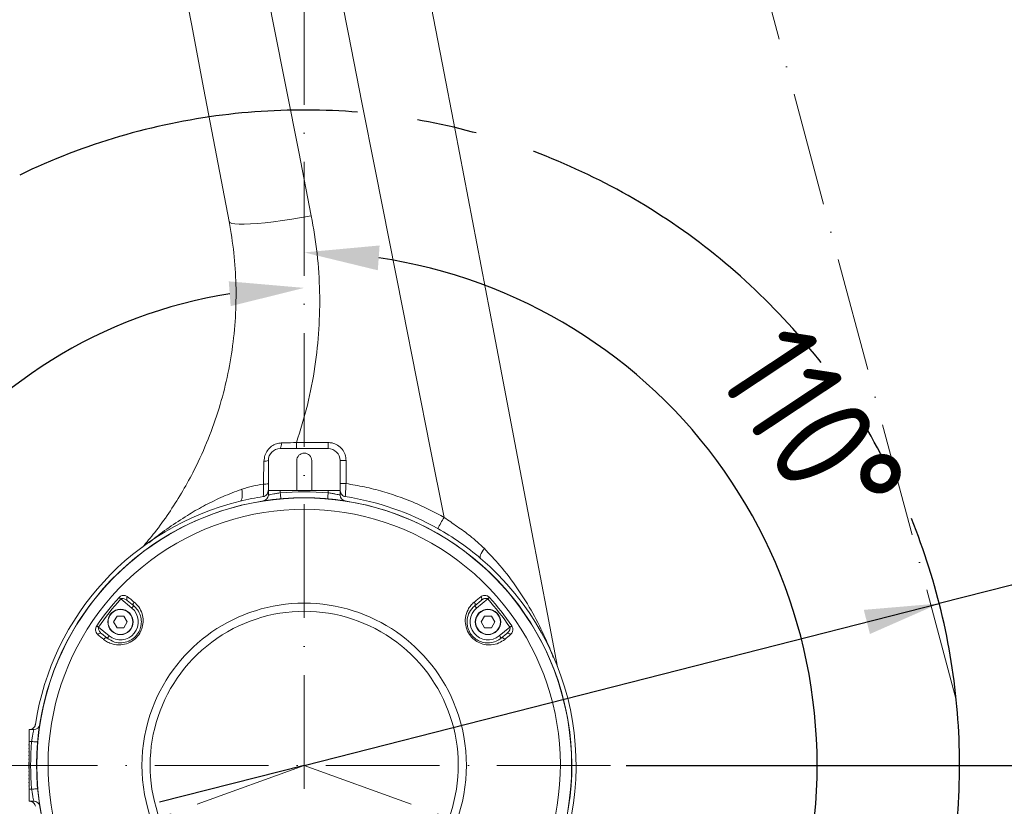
# Model space of a CAD drawing. Header units: millimetres. Extents: x 809 to 6054, y -5716 to -1261.
# Tile 28 of 96: x 2479 to 2809, y -2876 to -2613. Entities that reach past the tile are written whole.
import ezdxf

# ---------------------------------------------------------------- set-up
doc = ezdxf.new("R2010")
doc.units = ezdxf.units.MM
doc.header["$LTSCALE"] = 0.3175
doc.linetypes.add('ACAD_ISO10W100', pattern=[18, 12, -3, 0, -3])
doc.linetypes.add('CENTER2', pattern=[28.574999, 19.049999, -3.175, 3.175, -3.175])
for name, color, linetype, lineweight in [('1轮廓实线层', 7, 'Continuous', 18), ('7标注层', 4, 'Continuous', 13), ('中心线', 4, 'ACAD_ISO10W100', 20), ('细点划线', 6, 'CENTER2', 18)]:
    doc.layers.add(name, color=color, linetype=linetype, lineweight=lineweight)
doc.styles.add('标准汉字', font='gbenor.shx', dxfattribs={"bigfont": 'gbcbig.shx'})
doc.dimstyles.new('M1：10', dxfattribs={"dimscale": 10, "dimtxt": 3.5, "dimasz": 2.5, "dimexe": 2, "dimexo": 0, "dimgap": 1.5, "dimtad": 1, "dimdec": 4, "dimdsep": 46, "dimtxsty": '标准汉字', "dimcen": 5, "dimdle": 5, "dimclrd": 1, "dimclre": 1, "dimclrt": 256, "dimadec": 4, "dimazin": 2, "dimtfac": 1, "dimtdec": 4, "dimtmove": 0, "dimatfit": 3, "dimfxl": 1, "dimtolj": 1, "dimarcsym": 0})

# ---------------------------------------------------------------- blocks, each defined once
blk = doc.blocks.new('*D2')
at = {"layer": '7标注层', "color": 1, "lineweight": -2, "transparency": 16777216}
for p, q in [((2574.24, -1966.55), (2574.24, -1793.65)), ((3504.76, -2862.69), (3504.76, -1793.65)), ((3479.76, -1813.65), (2599.24, -1813.65))]:
    blk.add_line(p, q, dxfattribs=at)
at = {"layer": '7标注层', "color": 1, "transparency": 16777216}
for points in [[(2599.24, -1809.48), (2599.24, -1817.81), (2574.24, -1813.65)], [(3479.76, -1817.81), (3479.76, -1809.48), (3504.76, -1813.65)]]:
    blk.add_solid(points, dxfattribs=at)
at = {"layer": 'Defpoints', "color": 0, "transparency": 16777216}
for p in [(2574.24, -1813.65), (2574.24, -1966.55), (3504.76, -2862.69)]:
    blk.add_point(p, dxfattribs=at)
at = {"layer": '7标注层', "transparency": 16777216, "insert": (2968.02, -1781.15), "char_height": 35, "attachment_point": 5, "style": '标准汉字'}
blk.add_mtext('\\A1;930.5', dxfattribs=at)
blk = doc.blocks.new('*D3')
at = {"layer": '7标注层', "color": 1, "lineweight": -2, "transparency": 16777216}
for p, q in [((1643.72, -2862.69), (1643.72, -1793.65)), ((2574.24, -2212.74), (2574.24, -1793.65)), ((2549.24, -1813.65), (1668.72, -1813.65))]:
    blk.add_line(p, q, dxfattribs=at)
at = {"layer": '7标注层', "color": 1, "transparency": 16777216}
for points in [[(1668.72, -1809.48), (1668.72, -1817.81), (1643.72, -1813.65)], [(2549.24, -1817.81), (2549.24, -1809.48), (2574.24, -1813.65)]]:
    blk.add_solid(points, dxfattribs=at)
at = {"layer": 'Defpoints', "color": 0, "transparency": 16777216}
for p in [(1643.72, -1813.65), (2574.24, -2212.74), (1643.72, -2862.69)]:
    blk.add_point(p, dxfattribs=at)
at = {"layer": '7标注层', "transparency": 16777216, "insert": (2108.98, -1781.15), "char_height": 35, "attachment_point": 5, "style": '标准汉字'}
blk.add_mtext('\\A1;930.5', dxfattribs=at)
blk = doc.blocks.new('*D4')
at = {"layer": '7标注层', "color": 1, "lineweight": -2, "transparency": 16777216}
for p, q in [((2574.24, -1932.17), (1454.4, -1932.17)), ((1474.4, -3227.69), (1474.4, -1957.17)), ((2364.24, -3252.69), (1454.4, -3252.69))]:
    blk.add_line(p, q, dxfattribs=at)
at = {"layer": '7标注层', "color": 1, "transparency": 16777216}
for points in [[(1478.56, -1957.17), (1470.23, -1957.17), (1474.4, -1932.17)], [(1470.23, -3227.69), (1478.56, -3227.69), (1474.4, -3252.69)]]:
    blk.add_solid(points, dxfattribs=at)
at = {"layer": 'Defpoints', "color": 0, "transparency": 16777216}
for p in [(1474.4, -1932.17), (2574.24, -1932.17), (2364.24, -3252.69)]:
    blk.add_point(p, dxfattribs=at)
at = {"layer": '7标注层', "transparency": 16777216, "insert": (1441.9, -2592.43), "char_height": 35, "attachment_point": 5, "rotation": 90, "style": '标准汉字'}
blk.add_mtext('\\A1;1320.5', dxfattribs=at)
blk = doc.blocks.new('*D6')
at = {"layer": '7标注层', "color": 1, "lineweight": -2, "transparency": 16777216}
for p, q in [((2682.03, -2862.69), (3613.47, -2862.69)), ((3593.47, -2887.69), (3593.47, -3472.12)), ((2997.1, -3497.12), (3613.47, -3497.12))]:
    blk.add_line(p, q, dxfattribs=at)
at = {"layer": '7标注层', "color": 1, "transparency": 16777216}
for points in [[(3597.64, -2887.69), (3589.31, -2887.69), (3593.47, -2862.69)], [(3589.31, -3472.12), (3597.64, -3472.12), (3593.47, -3497.12)]]:
    blk.add_solid(points, dxfattribs=at)
at = {"layer": 'Defpoints', "color": 0, "transparency": 16777216}
for p in [(2682.03, -2862.69), (2997.1, -3497.12), (3593.47, -3497.12)]:
    blk.add_point(p, dxfattribs=at)
at = {"layer": '7标注层', "transparency": 16777216, "insert": (3560.97, -3179.9), "char_height": 35, "attachment_point": 5, "rotation": 90, "style": '标准汉字'}
blk.add_mtext('\\A1;634.4', dxfattribs=at)
blk = doc.blocks.new('*D7')
at = {"layer": '7标注层', "color": 1, "lineweight": -2, "transparency": 16777216}
for p, q in [((2574.24, -1932.17), (3613.47, -1932.17)), ((3593.47, -2837.69), (3593.47, -1957.17)), ((3489.76, -2862.69), (3613.47, -2862.69))]:
    blk.add_line(p, q, dxfattribs=at)
at = {"layer": '7标注层', "color": 1, "transparency": 16777216}
for points in [[(3597.64, -1957.17), (3589.31, -1957.17), (3593.47, -1932.17)], [(3589.31, -2837.69), (3597.64, -2837.69), (3593.47, -2862.69)]]:
    blk.add_solid(points, dxfattribs=at)
at = {"layer": 'Defpoints', "color": 0, "transparency": 16777216}
for p in [(2574.24, -1932.17), (3593.47, -1932.17), (3489.76, -2862.69)]:
    blk.add_point(p, dxfattribs=at)
at = {"layer": '7标注层', "transparency": 16777216, "insert": (3560.97, -2397.43), "char_height": 35, "attachment_point": 5, "rotation": 90, "style": '标准汉字'}
blk.add_mtext('\\A1;930.5', dxfattribs=at)
blk = doc.blocks.new('*D10')
at = {"layer": '7标注层', "color": 1, "lineweight": -2, "transparency": 16777216}
for p, q in [((1835.11, -2862.69), (1549.82, -2862.69)), ((1569.82, -3227.69), (1569.82, -2887.69)), ((2479.24, -3252.69), (1549.82, -3252.69))]:
    blk.add_line(p, q, dxfattribs=at)
at = {"layer": '7标注层', "color": 1, "transparency": 16777216}
for points in [[(1573.98, -2887.69), (1565.65, -2887.69), (1569.82, -2862.69)], [(1565.65, -3227.69), (1573.98, -3227.69), (1569.82, -3252.69)]]:
    blk.add_solid(points, dxfattribs=at)
at = {"layer": 'Defpoints', "color": 0, "transparency": 16777216}
for p in [(1569.82, -2862.69), (1835.11, -2862.69), (2479.24, -3252.69)]:
    blk.add_point(p, dxfattribs=at)
at = {"layer": '7标注层', "transparency": 16777216, "insert": (1537.32, -3057.69), "char_height": 35, "attachment_point": 5, "rotation": 90, "style": '标准汉字'}
blk.add_mtext('\\A1;390', dxfattribs=at)
blk = doc.blocks.new('*D11')
at = {"layer": '7标注层', "color": 1, "lineweight": -2, "transparency": 16777216}
for p, q in [((2489.77, -2412.69), (1549.82, -2412.69)), ((1569.82, -2837.69), (1569.82, -2437.69)), ((2466.46, -2862.69), (1549.82, -2862.69))]:
    blk.add_line(p, q, dxfattribs=at)
at = {"layer": '7标注层', "color": 1, "transparency": 16777216}
for points in [[(1573.98, -2437.69), (1565.65, -2437.69), (1569.82, -2412.69)], [(1565.65, -2837.69), (1573.98, -2837.69), (1569.82, -2862.69)]]:
    blk.add_solid(points, dxfattribs=at)
at = {"layer": 'Defpoints', "color": 0, "transparency": 16777216}
for p in [(1569.82, -2412.69), (2489.77, -2412.69), (2466.46, -2862.69)]:
    blk.add_point(p, dxfattribs=at)
at = {"layer": '7标注层', "transparency": 16777216, "insert": (1537.32, -2637.69), "char_height": 35, "attachment_point": 5, "rotation": 90, "style": '标准汉字'}
blk.add_mtext('\\A1;450', dxfattribs=at)
blk = doc.blocks.new('*D13')
at = {"layer": '7标注层', "color": 1, "lineweight": -2, "transparency": 16777216}
blk.add_line((3050, -2738.2), (3450.27, -2633.47), dxfattribs=at)
at = {"layer": '7标注层', "color": 1, "transparency": 16777216}
blk.add_solid([(3451.33, -2637.5), (3449.22, -2629.44), (3474.46, -2627.14)], dxfattribs=at)
at = {"layer": 'Defpoints', "color": 0, "transparency": 16777216}
for p in [(3474.46, -2627.14), (2574.24, -2862.69)]:
    blk.add_point(p, dxfattribs=at)
at = {"layer": '7标注层', "transparency": 16777216, "insert": (3107.12, -2689.66), "char_height": 35, "attachment_point": 5, "rotation": 14.6629, "style": '标准汉字'}
blk.add_mtext('\\A1;R930.5', dxfattribs=at)
blk = doc.blocks.new('*D14')
at = {"layer": '7标注层', "color": 1, "lineweight": -2, "transparency": 16777216}
blk.add_arc((2574.24, -2862.69), 171.68, 348.351, 81.649, dxfattribs=at)
at = {"layer": '7标注层', "color": 1, "transparency": 16777216}
for points in [[(2599.48, -2688.68), (2598.87, -2696.99), (2574.24, -2691.01)], [(2738.37, -2896.21), (2746.39, -2898.49), (2735.56, -2921.4)]]:
    blk.add_solid(points, dxfattribs=at)
at = {"layer": 'Defpoints', "color": 0, "transparency": 16777216}
for p in [(2574.24, -2412.69), (2676.76, -2724.98), (2574.24, -2862.69), (2574.24, -2862.69), (2997.1, -3016.6)]:
    blk.add_point(p, dxfattribs=at)
at = {"layer": '7标注层', "transparency": 16777216, "insert": (2744.45, -2749.92), "char_height": 35, "attachment_point": 5, "rotation": 303.5267, "style": '标准汉字'}
blk.add_mtext('\\A1;110%%d', dxfattribs=at)
blk = doc.blocks.new('*D15')
at = {"layer": '7标注层', "color": 1, "lineweight": -2, "transparency": 16777216}
blk.add_arc((2574.24, -2862.69), 159.8, 98.9727, 191.0273, dxfattribs=at)
at = {"layer": '7标注层', "color": 1, "transparency": 16777216}
for points in [[(2549.64, -2708.99), (2548.99, -2700.69), (2574.24, -2702.88)], [(2413.37, -2894.37), (2421.4, -2892.14), (2424.08, -2917.34)]]:
    blk.add_solid(points, dxfattribs=at)
at = {"layer": 'Defpoints', "color": 0, "transparency": 16777216}
for p in [(2574.24, -2412.69), (2421.15, -2816.85), (2574.24, -2862.69), (2574.24, -2862.69), (2151.38, -3016.6)]:
    blk.add_point(p, dxfattribs=at)
at = {"layer": '7标注层', "transparency": 16777216, "insert": (2425.67, -2740.59), "char_height": 35, "attachment_point": 5, "rotation": 50.5852, "style": '标准汉字'}
blk.add_mtext('\\A1;110%%d', dxfattribs=at)
blk = doc.blocks.new('*D16')
at = {"layer": '7标注层', "color": 1, "lineweight": -2, "transparency": 16777216}
for p, q in [((2960.49, -2764.21), (2811, -2802.33)), ((2811, -2802.33), (2786.78, -2808.5)), ((2574.24, -2862.69), (2786.78, -2808.5)), ((2574.24, -2862.69), (2525.79, -2875.04))]:
    blk.add_line(p, q, dxfattribs=at)
at = {"layer": '7标注层', "color": 1, "transparency": 16777216}
blk.add_solid([(2763.58, -2818.72), (2761.52, -2810.64), (2786.78, -2808.5)], dxfattribs=at)
at = {"layer": 'Defpoints', "color": 0, "transparency": 16777216}
for p in [(2786.78, -2808.5), (2574.24, -2862.69)]:
    blk.add_point(p, dxfattribs=at)
at = {"layer": '7标注层', "transparency": 16777216, "insert": (2889.83, -2748.69), "char_height": 35, "attachment_point": 5, "rotation": 14.3025, "style": '标准汉字'}
blk.add_mtext('\\A1;R219.3', dxfattribs=at)
blk = doc.blocks.new('*D17')
at = {"layer": '7标注层', "color": 1, "lineweight": -2, "transparency": 16777216}
for p, q in [((2574.24, -2202.74), (2574.24, -2179.43)), ((2670.83, -2386.8), (2799.55, -2352.32))]:
    blk.add_line(p, q, dxfattribs=at)
blk.add_arc((2574.24, -2412.69), 213.26, 21.7206, 83.2794, dxfattribs=at)
at = {"layer": '7标注层', "color": 1, "transparency": 16777216}
for points in [[(2599.44, -2196.74), (2598.95, -2205.05), (2574.24, -2199.43)], [(2768.4, -2335.08), (2776.31, -2332.45), (2780.23, -2357.49)]]:
    blk.add_solid(points, dxfattribs=at)
at = {"layer": 'Defpoints', "color": 0, "transparency": 16777216}
for p in [(2574.24, -2202.74), (2704.06, -2243.5), (2670.83, -2386.8), (2574.24, -2412.69), (2574.24, -3258.33)]:
    blk.add_point(p, dxfattribs=at)
at = {"layer": '7标注层', "transparency": 16777216, "insert": (2723.85, -2217.71), "char_height": 35, "attachment_point": 5, "rotation": 322.5, "style": '标准汉字'}
blk.add_mtext('\\A1;75%%d', dxfattribs=at)
blk = doc.blocks.new('*D18')
at = {"layer": '7标注层', "color": 1, "lineweight": -2, "transparency": 16777216}
for p, q in [((2574.24, -2202.74), (2574.24, -2179.1)), ((2471.23, -2412.69), (2340.66, -2412.69))]:
    blk.add_line(p, q, dxfattribs=at)
blk.add_arc((2574.24, -2412.69), 213.58, 96.7103, 173.2897, dxfattribs=at)
at = {"layer": '7标注层', "color": 1, "transparency": 16777216}
for points in [[(2549.53, -2204.73), (2549.04, -2196.41), (2574.24, -2199.1)], [(2357.96, -2387.49), (2366.28, -2387.97), (2360.66, -2412.69)]]:
    blk.add_solid(points, dxfattribs=at)
at = {"layer": 'Defpoints', "color": 0, "transparency": 16777216}
for p in [(2574.24, -2202.74), (2423.22, -2261.66), (2471.23, -2412.69), (2660.98, -2412.69), (2574.24, -3258.33)]:
    blk.add_point(p, dxfattribs=at)
at = {"layer": '7标注层', "transparency": 16777216, "insert": (2400.23, -2238.68), "char_height": 35, "attachment_point": 5, "rotation": 45, "style": '标准汉字'}
blk.add_mtext('\\A1;90%%d', dxfattribs=at)

msp = doc.modelspace()

# ---------------------------------------------------------------- linework, layer by layer
at = {"layer": '1轮廓实线层'}
for p, q in [((2582.24147, -2754.64176), (2571.67536, -2754.64176)), ((2571.67536, -2754.64176), (2571.67536, -2756.68658)), ((2582.24147, -2754.64176), (2582.24147, -2756.68658)), ((2566.24147, -2756.68658), (2582.24147, -2756.68658)), ((2562.24147, -2770.41058), (2562.24147, -2760.68659)), ((2571.74147, -2770.68658), (2571.74147, -2760.68659)), ((2576.74147, -2760.68659), (2576.74147, -2770.68658)), ((2586.24147, -2760.68659), (2586.24147, -2770.05614)), ((2588.24147, -2768.36999), (2588.24147, -2760.6567)), ((2566.24147, -2770.68658), (2562.24147, -2770.68658)), ((2562.24147, -2770.68658), (2562.24147, -2772.19959)), ((2566.24147, -2771.47309), (2566.24147, -2770.68658)), ((2582.24147, -2770.68658), (2566.24147, -2770.68658)), ((2582.24147, -2770.68658), (2582.24147, -2771.47309)), ((2586.24147, -2770.68658), (2582.24147, -2770.68658)), ((2586.24147, -2772.19959), (2586.24147, -2770.68658)), ((2553.23384, -2774.16383), (2552.81374, -2774.26316)), ((2512.82412, -2806.99949), (2516.54265, -2810.04427)), ((2515.0232, -2807.50765), (2517.17618, -2809.27055)), ((2631.30677, -2809.27055), (2633.45975, -2807.50765)), ((2631.94029, -2810.04427), (2635.65882, -2806.99949)), ((2510.45147, -2814.68658), (2511.59647, -2812.70339)), ((2511.59647, -2812.70339), (2513.88647, -2812.70339)), ((2513.88647, -2812.70339), (2515.03147, -2814.68658)), ((2633.45147, -2814.68658), (2634.59647, -2812.70339)), ((2634.59647, -2812.70339), (2636.88647, -2812.70339)), ((2636.88647, -2812.70339), (2638.03147, -2814.68658)), ((2508.94029, -2819.32889), (2505.42658, -2816.45183)), ((2511.59647, -2816.66978), (2510.45147, -2814.68658)), ((2513.88647, -2816.66978), (2511.59647, -2816.66978)), ((2515.03147, -2814.68658), (2513.88647, -2816.66978)), ((2634.59647, -2816.66978), (2633.45147, -2814.68658)), ((2636.88647, -2816.66978), (2634.59647, -2816.66978)), ((2638.03147, -2814.68658), (2636.88647, -2816.66978)), ((2643.05636, -2816.45183), (2639.54265, -2819.32889)), ((2508.30676, -2820.10262), (2506.43389, -2818.56908)), ((2642.04905, -2818.56908), (2640.17618, -2820.10262)), ((2482.24146, -2850.68656), (2482.24146, -2854.68657)), ((2483.75447, -2850.68656), (2482.24146, -2850.68656)), ((2482.09147, -2855.68659), (2482.09147, -2855.88656)), ((2482.09147, -2855.68659), (2482.14148, -2855.68659)), ((2482.09147, -2855.88656), (2482.14148, -2855.88656)), ((2482.09147, -2856.88658), (2482.09147, -2857.08658)), ((2482.09147, -2856.88658), (2482.14148, -2856.88658)), ((2482.24146, -2854.68657), (2482.14148, -2854.68657)), ((2482.14148, -2854.68657), (2482.14148, -2855.18657)), ((2482.14148, -2855.18657), (2482.24146, -2855.18657)), ((2482.14148, -2855.18657), (2482.14148, -2870.18658)), ((2482.24146, -2870.68658), (2482.24146, -2854.68657)), ((2482.24146, -2854.68657), (2483.02801, -2854.68657)), ((2482.09147, -2857.08658), (2482.14148, -2857.08658)), ((2482.09147, -2858.08657), (2482.14148, -2858.08657)), ((2482.09147, -2858.08657), (2482.09147, -2858.28657)), ((2482.09147, -2858.28657), (2482.14148, -2858.28657)), ((2482.09147, -2859.28659), (2482.09147, -2859.48656)), ((2482.09147, -2859.28659), (2482.14148, -2859.28659)), ((2482.09147, -2859.48656), (2482.14148, -2859.48656)), ((2482.09147, -2860.48658), (2482.09147, -2860.68658)), ((2482.09147, -2860.48658), (2482.14148, -2860.48658)), ((2482.09147, -2860.68658), (2482.14148, -2860.68658)), ((2482.09147, -2861.58658), (2482.14148, -2861.58658)), ((2482.09147, -2861.58658), (2482.09147, -2863.78656)), ((2482.09147, -2863.78656), (2482.14148, -2863.78656)), ((2482.09147, -2864.68656), (2482.09147, -2864.88657)), ((2482.09147, -2864.68656), (2482.14148, -2864.68656)), ((2482.09147, -2864.88657), (2482.14148, -2864.88657)), ((2482.09147, -2865.88658), (2482.09147, -2866.08657)), ((2482.09147, -2865.88658), (2482.14148, -2865.88658)), ((2482.09147, -2866.08657), (2482.14148, -2866.08657)), ((2482.09147, -2867.08657), (2482.14148, -2867.08657)), ((2482.09147, -2867.08657), (2482.09147, -2867.28658)), ((2482.09147, -2867.28658), (2482.14148, -2867.28658)), ((2482.09147, -2868.28658), (2482.14148, -2868.28658)), ((2482.09147, -2868.28658), (2482.09147, -2868.48658)), ((2482.09147, -2868.48658), (2482.14148, -2868.48658)), ((2482.09147, -2869.48657), (2482.09147, -2869.68657)), ((2482.09147, -2869.48657), (2482.14148, -2869.48657)), ((2482.09147, -2869.68657), (2482.14148, -2869.68657)), ((2482.24146, -2870.18658), (2482.14148, -2870.18658)), ((2482.14148, -2870.18658), (2482.14148, -2870.68658)), ((2482.14148, -2870.68658), (2482.24146, -2870.68658)), ((2483.02801, -2870.68658), (2482.24146, -2870.68658)), ((2482.24146, -2870.68658), (2482.24146, -2874.68658)), ((2482.24146, -2874.68658), (2483.75447, -2874.68658))]:
    msp.add_line(p, q, dxfattribs=at)
for points in [[(2659.05962, -2829.71869), (2655.24603, -2809.77093), (2650.87803, -2786.92318), (2646.50723, -2764.06075), (2642.13691, -2741.20085), (2637.77036, -2718.36074), (2633.41089, -2695.55755), (2629.06176, -2672.80851), (2624.72625, -2650.13073), (2620.40764, -2627.54132), (2616.10917, -2605.05728), (2611.83408, -2582.69553), (2607.5856, -2560.47289)], [(2528.1471, -2570.98846), (2532.29709, -2592.69588), (2536.47253, -2614.53645), (2540.67044, -2636.49444), (2544.88778, -2658.55415), (2549.12153, -2680.69966)], [(2576.62345, -2678.71033), (2572.3897, -2657.30913), (2568.17236, -2635.99087), (2563.97446, -2614.77087), (2559.79901, -2593.66439), (2555.64902, -2572.6866)], [(2580.08368, -2572.6866), (2584.55218, -2595.27449), (2589.04993, -2618.01015), (2593.57317, -2640.87467), (2598.11812, -2663.84898), (2602.68101, -2686.91395), (2607.25803, -2710.05039), (2611.84538, -2733.23898), (2616.43922, -2756.46041), (2621.03574, -2779.69538)], [(2576.62345, -2678.71033), (2573.35372, -2679.30375), (2570.13034, -2679.8424), (2566.99903, -2680.31867), (2564.00418, -2680.7258), (2561.18825, -2681.05797), (2558.59117, -2681.31055), (2556.24977, -2681.47992), (2554.19723, -2681.56369), (2552.46266, -2681.56062), (2551.07066, -2681.47083), (2550.04097, -2681.29556), (2549.38817, -2681.03726), (2549.12153, -2680.69966)], [(2553.32186, -2770.27307), (2553.42976, -2771.05571), (2553.48641, -2771.79237), (2553.49024, -2772.46256), (2553.44114, -2773.04776), (2553.34048, -2773.53163), (2553.19103, -2773.90082), (2552.99698, -2774.14502), (2552.76368, -2774.2575)], [(2566.41621, -2773.46547), (2566.41286, -2773.42717), (2566.40291, -2773.3138), (2566.38676, -2773.12969), (2566.36503, -2772.88191), (2566.33855, -2772.58001), (2566.30834, -2772.23556), (2566.27556, -2771.86181), (2566.24147, -2771.47309)], [(2582.06673, -2773.46547), (2582.07009, -2773.42717), (2582.08003, -2773.3138), (2582.09618, -2773.12969), (2582.11791, -2772.88191), (2582.14439, -2772.58001), (2582.1746, -2772.23556), (2582.20738, -2771.86181), (2582.24147, -2771.47309)], [(2633.25819, -2793.41878), (2633.14055, -2793.25716), (2633.10521, -2793.00626), (2633.15305, -2792.67226), (2633.28289, -2792.26331), (2633.49156, -2791.78946), (2633.77394, -2791.26228), (2634.12311, -2790.6947), (2634.53052, -2790.10065)], [(2512.26572, -2806.49318), (2512.32075, -2806.5431), (2512.38151, -2806.59817), (2512.44731, -2806.65784), (2512.51739, -2806.72137), (2512.59096, -2806.7881), (2512.6672, -2806.85721), (2512.74521, -2806.92793), (2512.82412, -2806.99949)], [(2635.65882, -2806.99949), (2635.73773, -2806.92793), (2635.81575, -2806.85721), (2635.89197, -2806.7881), (2635.96555, -2806.72137), (2636.03563, -2806.65784), (2636.10143, -2806.59817), (2636.16219, -2806.5431), (2636.21722, -2806.49318)], [(2517.17618, -2809.27055), (2517.164, -2809.28542), (2517.12795, -2809.32943), (2517.0694, -2809.40093), (2516.99062, -2809.49716), (2516.89461, -2809.6144), (2516.78509, -2809.74819), (2516.66624, -2809.89332), (2516.54265, -2810.04427)], [(2517.34823, -2808.05369), (2517.2253, -2808.21417), (2517.12629, -2808.38625), (2517.05525, -2808.56283), (2517.0151, -2808.73673), (2517.00747, -2808.90079), (2517.03267, -2809.04831), (2517.08969, -2809.17327), (2517.17618, -2809.27055)], [(2631.30677, -2809.27055), (2631.39325, -2809.17327), (2631.45027, -2809.04831), (2631.47548, -2808.90079), (2631.46785, -2808.73673), (2631.42769, -2808.56283), (2631.35665, -2808.38625), (2631.25764, -2808.21417), (2631.13471, -2808.05369)], [(2631.94029, -2810.04427), (2631.8167, -2809.89332), (2631.69785, -2809.74819), (2631.58832, -2809.6144), (2631.49232, -2809.49716), (2631.41353, -2809.40093), (2631.35499, -2809.32943), (2631.31894, -2809.28542), (2631.30677, -2809.27055)], [(2505.42658, -2816.45183), (2505.33816, -2816.39241), (2505.25076, -2816.3337), (2505.16534, -2816.2763), (2505.08291, -2816.22092), (2505.00438, -2816.16814), (2504.93066, -2816.11861), (2504.86258, -2816.0729), (2504.80092, -2816.03147)], [(2643.68202, -2816.03147), (2643.62036, -2816.0729), (2643.55228, -2816.11861), (2643.47856, -2816.16814), (2643.40003, -2816.22092), (2643.3176, -2816.2763), (2643.23219, -2816.3337), (2643.14478, -2816.39241), (2643.05636, -2816.45183)], [(2508.30676, -2820.10262), (2508.1912, -2820.03541), (2508.05362, -2820.00397), (2507.89989, -2820.00954), (2507.73653, -2820.05195), (2507.57048, -2820.12938), (2507.4088, -2820.23852), (2507.25835, -2820.37477), (2507.12552, -2820.53231)], [(2508.94029, -2819.32889), (2508.8167, -2819.47984), (2508.69785, -2819.62497), (2508.58833, -2819.75876), (2508.49232, -2819.876), (2508.41354, -2819.9722), (2508.35499, -2820.0437), (2508.31894, -2820.08775), (2508.30676, -2820.10262)], [(2640.17618, -2820.10262), (2640.164, -2820.08775), (2640.12795, -2820.0437), (2640.06941, -2819.9722), (2639.99062, -2819.876), (2639.89462, -2819.75876), (2639.78509, -2819.62497), (2639.66624, -2819.47984), (2639.54265, -2819.32889)], [(2641.35742, -2820.53231), (2641.22459, -2820.37477), (2641.07414, -2820.23852), (2640.91246, -2820.12938), (2640.74641, -2820.05195), (2640.58305, -2820.00954), (2640.42932, -2820.00397), (2640.29175, -2820.03541), (2640.17618, -2820.10262)], [(2485.02035, -2854.8613), (2484.98207, -2854.85797), (2484.86869, -2854.84801), (2484.68458, -2854.83186), (2484.43681, -2854.81013), (2484.1349, -2854.78367), (2483.79044, -2854.75345), (2483.41669, -2854.72067), (2483.02801, -2854.68657)], [(2485.02035, -2870.51183), (2484.98207, -2870.5152), (2484.86869, -2870.52514), (2484.68458, -2870.54129), (2484.43681, -2870.56301), (2484.1349, -2870.58949), (2483.79044, -2870.6197), (2483.41669, -2870.65248), (2483.02801, -2870.68658)]]:
    msp.add_lwpolyline(points, dxfattribs=at)
for centre, radius in [((2512.74147, -2814.68658), 4.25), ((2512.74147, -2814.68658), 4.15), ((2635.74147, -2814.68658), 4.25), ((2635.74147, -2814.68658), 4.15)]:
    msp.add_circle(centre, radius, dxfattribs=at)
for centre, radius, start, end in [((2563.38063, -2755.21349), 3.21783, 332.755396, 8.1717506), ((2566.24147, -2760.68658), 4, 90, 180), ((2582.24147, -2760.68658), 4, 0, 90), ((2561.07076, -2757.4238), 3.46646, 265.0885058, 289.738294), ((2574.24147, -2760.68658), 2.5, 0, 180), ((2587.74094, -2794.09023), 33.43728, 89.1422937, 92.5702485), ((2560.94228, -2763.17936), 5.38941, 266.0755014, 283.9493181), ((2574.24147, -2862.68658), 91.56362, 84.9876228, 95.0123772), ((2587.7399, -2861.28856), 92.91993, 89.6907201, 90.9239909), ((2574.24147, -2862.68658), 91, 103.6517383, 171.3418809), ((2574.24147, -2862.68658), 89.56362, 339.3326835, 200.6673165), ((2574.24147, -2862.68658), 89.51126, 20.6673165, 159.3326835), ((2574.24147, -2862.68658), 91, 98.6732642, 103.6517383), ((2560.24147, -2772.19958), 2, 278.794974, 0), ((2588.24147, -2772.19958), 2, 180, 261.205026), ((2574.24147, -2862.68658), 91, 60.5965394, 81.3164604), ((2574.24147, -2862.68658), 85.72086, 339.3326834, 200.6673168), ((2026.35311, -2443.09291), 683.33641, 330.13084189, 330.48925582), ((2574.24147, -2862.68658), 91, 49.5687301, 60.5965394), ((2574.24147, -2862.68658), 91, 329.1391674, 49.5687301), ((2574.24147, -2862.68658), 83.65818, 137.8014184, 146.103976), ((2574.24147, -2862.68658), 82.90442, 137.8014184, 146.103976), ((2515.73742, -2806.94509), 0.90917, 130.1952263, 218.2259814), ((2632.74551, -2806.94509), 0.90918, 321.7745025, 49.8046679), ((2574.24147, -2862.68658), 82.90442, 33.896024, 42.1985816), ((2574.24147, -2862.68658), 83.65818, 33.896024, 42.1985816), ((2512.74147, -2814.68658), 6, 230.6890076, 50.6890076), ((2574.24147, -2862.68658), 54.29257, 20.6673165, 159.3326829), ((2635.74147, -2814.68658), 6, 129.3109924, 309.3109924), ((2574.24147, -2862.68658), 51.56183, 339.3326829, 200.667317), ((2512.74147, -2814.68658), 4.25, 180, 270), ((2512.74147, -2814.68658), 4.25, 270, 0), ((2635.74147, -2814.68658), 4.25, 180, 270), ((2635.74147, -2814.68658), 4.25, 270, 0), ((2506.02495, -2819.39272), 0.91958, 63.5956918, 152.5182249), ((2642.45799, -2819.39272), 0.91957, 27.4815851, 116.4044725), ((2574.24147, -2862.68658), 89.51126, 159.3326835, 200.6673165), ((2574.24147, -2862.68658), 89.51126, 339.3326835, 20.6673165), ((2574.24147, -2862.68658), 54.29257, 159.3326829, 200.6673168), ((2574.24147, -2862.68658), 54.29257, 339.3326829, 20.6673165), ((2483.75447, -2848.68658), 2, 270, 351.205026), ((2574.24147, -2862.68658), 91.56362, 174.9876228, 185.0123772), ((2483.75447, -2876.68658), 2, 8.794974, 90)]:
    msp.add_arc(centre, radius, start, end, dxfattribs=at)
for points, knots in [([(2571.67536, -2754.64176), (2572.96076, -2750.47997), (2575.54196, -2742.12275), (2577.95495, -2729.41522), (2579.31792, -2716.75345), (2579.56731, -2704.11693), (2578.79951, -2691.37652), (2577.34881, -2682.93242), (2576.62345, -2678.71033)], [0, 0, 0, 0, 44783.042217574, 89928.145886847, 132898.666365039, 175869.307001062, 220171.502675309, 264474.488208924, 264474.488208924, 264474.488208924, 264474.488208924]), ([(2549.12153, -2680.69966), (2549.70308, -2684.18687), (2550.86617, -2691.16122), (2551.53406, -2701.89147), (2551.36475, -2712.75673), (2550.2667, -2723.58487), (2548.28894, -2734.18777), (2545.45032, -2744.59941), (2541.71206, -2754.84213), (2537.51895, -2763.88272), (2533.1931, -2771.67658), (2528.93511, -2778.33794), (2524.59526, -2784.37705), (2521.49237, -2788.05042), (2520.10618, -2789.69146)], [0, 0, 0, 0, 46283.887315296, 92567.018308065, 140201.806090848, 187836.16832874, 234048.004085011, 280259.872055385, 327844.069029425, 375428.76469175, 409455.488487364, 443482.400039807, 478030.779128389, 505927.557427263, 505927.557427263, 505927.557427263, 505927.557427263]), ([(2566.56578, -2754.75611), (2566.04139, -2754.81437), (2564.87945, -2754.94348), (2563.26917, -2755.82139), (2561.92128, -2757.20126), (2560.99406, -2758.94413), (2560.84727, -2760.23363), (2560.77397, -2760.87753)], [0, 0, 0, 0, 37242.852941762, 82521.123036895, 127050.778214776, 172258.287887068, 217348.139692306, 217348.139692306, 217348.139692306, 217348.139692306]), ([(2571.67536, -2754.64176), (2570.33801, -2754.67102), (2568.62605, -2754.70849), (2566.93567, -2754.74756), (2566.56578, -2754.75611)], [0, 0, 0, 0, 80995.555331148, 103683.155210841, 103683.155210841, 103683.155210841, 103683.155210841]), ([(2588.24147, -2760.6567), (2588.17515, -2759.98045), (2588.04255, -2758.6283), (2587.0083, -2756.82575), (2585.48562, -2755.4652), (2583.79822, -2754.74433), (2582.68347, -2754.67088), (2582.24147, -2754.64176)], [0, 0, 0, 0, 46680.433780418, 93337.448204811, 139956.651097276, 186535.169190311, 217137.772731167, 217137.772731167, 217137.772731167, 217137.772731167]), ([(2560.77397, -2760.87753), (2560.74028, -2762.20503), (2560.67535, -2764.76285), (2560.60652, -2767.32414), (2560.57342, -2768.55613)], [0, 0, 0, 0, 53795.360270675, 103652.459376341, 103652.459376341, 103652.459376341, 103652.459376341]), ([(2553.32186, -2770.27307), (2553.02874, -2770.37647), (2550.62156, -2771.22557), (2546.25146, -2773.0166), (2540.49749, -2775.86498), (2534.70313, -2779.20789), (2528.94681, -2783.03239), (2524.633, -2786.24882), (2522.63817, -2787.89469), (2522.25927, -2788.20731)], [0, 0, 0, 0, 7041.024794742, 57824.201068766, 108771.837442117, 159657.891218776, 221373.436878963, 283025.158336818, 297481.199639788, 297481.199639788, 297481.199639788, 297481.199639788]), ([(2560.57342, -2768.55613), (2559.33849, -2768.76455), (2556.85481, -2769.18371), (2554.50387, -2769.90861), (2553.32186, -2770.27307)], [0, 0, 0, 0, 51532.296399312, 103641.302102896, 103641.302102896, 103641.302102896, 103641.302102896]), ([(2560.57342, -2768.55613), (2560.58608, -2769.10403), (2560.6114, -2770.20015), (2560.59524, -2771.6037), (2560.55553, -2772.38219), (2560.52464, -2772.67162), (2560.51871, -2772.72721)], [0, 0, 0, 0, 56796.281083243, 113626.07305091, 170272.024612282, 183735.770689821, 183735.770689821, 183735.770689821, 183735.770689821]), ([(2560.51871, -2772.72721), (2560.72597, -2772.67373), (2561.14021, -2772.56684), (2561.65489, -2772.15196), (2562.03288, -2771.58914), (2562.21786, -2770.98074), (2562.23464, -2770.57562), (2562.24147, -2770.41058)], [0, 0, 0, 0, 43933.807998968, 87810.558618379, 133244.409033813, 182972.831020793, 217155.852487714, 217155.852487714, 217155.852487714, 217155.852487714]), ([(2586.24147, -2770.05614), (2586.27158, -2770.53745), (2586.31705, -2771.26407), (2586.8147, -2772.10151), (2587.34984, -2772.56549), (2587.78357, -2772.67844), (2587.98036, -2772.72968)], [0, 0, 0, 0, 74978.631821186, 113192.915701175, 151620.325465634, 183536.704206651, 183536.704206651, 183536.704206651, 183536.704206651]), ([(2587.98036, -2772.72968), (2587.9818, -2772.70613), (2588.00093, -2772.39359), (2588.0499, -2771.59115), (2588.14111, -2770.07735), (2588.20803, -2768.93883), (2588.24147, -2768.36999)], [0, 0, 0, 0, 4846.856857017, 64336.131265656, 123976.596503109, 183528.460213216, 183528.460213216, 183528.460213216, 183528.460213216]), ([(2621.03574, -2779.69538), (2618.08106, -2778.12599), (2613.31106, -2775.59241), (2606.36719, -2772.8681), (2600.47025, -2770.95865), (2594.42489, -2769.41257), (2590.30261, -2768.71751), (2588.24147, -2768.36999)], [0, 0, 0, 0, 62311.196349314, 100594.175002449, 138877.37148589, 177832.979649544, 216788.665693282, 216788.665693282, 216788.665693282, 216788.665693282]), ([(2566.24147, -2771.47309), (2565.93633, -2771.51532), (2565.18058, -2771.61988), (2564.05415, -2771.8155), (2563.05236, -2772.01659), (2562.37264, -2772.16878), (2562.28516, -2772.18933), (2562.24147, -2772.19959)], [0, 0, 0, 0, 31786.182438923, 78725.37221924, 125185.367378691, 171217.668872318, 217139.30110506, 217139.30110506, 217139.30110506, 217139.30110506]), ([(2586.24147, -2772.19959), (2586.22311, -2772.19532), (2586.17581, -2772.18432), (2585.70254, -2772.07586), (2584.79761, -2771.88675), (2583.59757, -2771.66522), (2582.69339, -2771.53712), (2582.24147, -2771.47309)], [0, 0, 0, 0, 29539.144995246, 76115.998296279, 123075.016718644, 170031.140446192, 216950.847076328, 216950.847076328, 216950.847076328, 216950.847076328]), ([(2634.53052, -2790.10065), (2632.97617, -2788.66292), (2630.14043, -2786.03994), (2625.47435, -2782.74093), (2622.51945, -2780.71342), (2621.03574, -2779.69538)], [0, 0, 0, 0, 51426.60414503, 93822.366483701, 136578.783089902, 136578.783089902, 136578.783089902, 136578.783089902]), ([(2657.59466, -2826.55631), (2657.20793, -2825.54363), (2656.40336, -2823.4368), (2654.252, -2818.42998), (2650.88874, -2811.72267), (2645.78922, -2803.52356), (2640.34193, -2796.26484), (2636.29003, -2791.96697), (2634.53052, -2790.10065)], [0, 0, 0, 0, 21049.84569393, 43792.967427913, 101767.909906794, 159874.22701135, 217802.911797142, 262265.982483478, 262265.982483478, 262265.982483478, 262265.982483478]), ([(2512.26572, -2806.49318), (2512.34675, -2806.41182), (2512.56224, -2806.1955), (2513.01536, -2805.92446), (2513.634, -2805.75086), (2514.41873, -2805.78539), (2514.8787, -2806.07776), (2515.15065, -2806.25062)], [0, 0, 0, 0, 19194.797732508, 51040.291850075, 90510.089105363, 142272.056291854, 217139.925866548, 217139.925866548, 217139.925866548, 217139.925866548]), ([(2515.0232, -2807.50765), (2514.77356, -2807.3266), (2514.36268, -2807.02861), (2513.74781, -2806.81616), (2513.32809, -2806.78269), (2513.08478, -2806.83907), (2512.93653, -2806.90547), (2512.86898, -2806.96197), (2512.82412, -2806.99949)], [0, 0, 0, 0, 102713.834077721, 169059.757976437, 214391.265806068, 237541.630264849, 246356.73745193, 263784.836143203, 263784.836143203, 263784.836143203, 263784.836143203]), ([(2517.34823, -2808.05369), (2516.95422, -2807.7305), (2516.20193, -2807.11345), (2515.4898, -2806.52897), (2515.15065, -2806.25062)], [0, 0, 0, 0, 54246.846989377, 103573.013266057, 103573.013266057, 103573.013266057, 103573.013266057]), ([(2633.33229, -2806.25062), (2632.95888, -2806.55709), (2632.24599, -2807.1422), (2631.49319, -2807.75965), (2631.13471, -2808.05369)], [0, 0, 0, 0, 54003.801579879, 103099.453485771, 103099.453485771, 103099.453485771, 103099.453485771]), ([(2633.33229, -2806.25062), (2633.50387, -2806.13217), (2633.88808, -2805.86694), (2634.57555, -2805.73162), (2635.25075, -2805.84256), (2635.80162, -2806.10011), (2636.07869, -2806.36215), (2636.21722, -2806.49318)], [0, 0, 0, 0, 48546.686231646, 108706.37052225, 152971.236863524, 184529.459926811, 216088.498243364, 216088.498243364, 216088.498243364, 216088.498243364]), ([(2635.65882, -2806.99949), (2635.60988, -2806.95925), (2635.53316, -2806.89618), (2635.34144, -2806.81835), (2635.03071, -2806.77686), (2634.52589, -2806.87046), (2633.97368, -2807.12139), (2633.62101, -2807.38645), (2633.45975, -2807.50765)], [0, 0, 0, 0, 18772.938239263, 29424.825076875, 62705.927855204, 115849.856225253, 195455.61576674, 262522.529834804, 262522.529834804, 262522.529834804, 262522.529834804]), ([(2507.12552, -2820.53231), (2507.55566, -2820.84521), (2508.4156, -2821.47077), (2510.29601, -2822.23218), (2512.65189, -2822.52694), (2515.37882, -2821.91734), (2517.65464, -2820.51248), (2519.26714, -2818.54665), (2520.16022, -2816.40815), (2520.43588, -2814.14694), (2520.04485, -2811.78025), (2518.98881, -2809.61897), (2517.87485, -2808.55613), (2517.34823, -2808.05369)], [0, 0, 0, 0, 32921.685997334, 65818.142538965, 120416.014299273, 165140.729389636, 210086.382381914, 248526.50010136, 283915.871053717, 320865.35275603, 362801.855285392, 412511.877526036, 457081.358590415, 457081.358590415, 457081.358590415, 457081.358590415]), ([(2517.17618, -2809.27055), (2517.62886, -2809.70222), (2518.58352, -2810.6126), (2519.49375, -2812.47561), (2519.83317, -2814.52512), (2519.59618, -2816.48921), (2518.82013, -2818.35356), (2517.46732, -2820.00226), (2516.19655, -2820.81821), (2514.78132, -2821.43268), (2513.06303, -2821.81222), (2510.49198, -2821.52892), (2509.0803, -2820.60751), (2508.30676, -2820.10262)], [0, 0, 0, 0, 45435.692770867, 95820.277193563, 137862.034953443, 174410.105246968, 208995.572106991, 246382.8346811, 285772.226932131, 290534.358905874, 335085.748321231, 390249.401428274, 457117.950544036, 457117.950544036, 457117.950544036, 457117.950544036]), ([(2631.13471, -2808.05369), (2630.74055, -2808.4159), (2629.95255, -2809.14002), (2628.84264, -2810.82917), (2628.09744, -2813.05907), (2628.1436, -2815.80829), (2629.03357, -2818.28495), (2630.58907, -2820.24883), (2632.47301, -2821.57335), (2634.62769, -2822.33219), (2637.04321, -2822.4573), (2639.43101, -2821.86904), (2640.73198, -2820.9663), (2641.35742, -2820.53231)], [0, 0, 0, 0, 32777.427427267, 65527.924456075, 118362.902014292, 161850.318108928, 205545.695823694, 243235.54982501, 278439.908973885, 315590.047609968, 358011.415306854, 408421.231858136, 455093.260583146, 455093.260583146, 455093.260583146, 455093.260583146]), ([(2640.17618, -2820.10262), (2639.63922, -2820.47574), (2638.52542, -2821.2497), (2636.46774, -2821.75649), (2634.37651, -2821.64878), (2632.50498, -2820.99213), (2630.86256, -2819.84039), (2629.55366, -2818.18809), (2629.02763, -2816.79489), (2628.72311, -2815.30806), (2628.69861, -2813.58239), (2629.47957, -2811.13024), (2630.65448, -2809.93443), (2631.30677, -2809.27055)], [0, 0, 0, 0, 47584.360000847, 98705.027364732, 141272.30201764, 178056.80064843, 212484.558083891, 249128.109833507, 287678.016666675, 291968.134581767, 335183.681947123, 388461.465074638, 454956.835195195, 454956.835195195, 454956.835195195, 454956.835195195]), ([(2505.20914, -2818.96837), (2505.07391, -2818.84017), (2504.73997, -2818.52358), (2504.44476, -2817.88178), (2504.39012, -2817.16365), (2504.51231, -2816.54338), (2504.70469, -2816.20216), (2504.80092, -2816.03147)], [0, 0, 0, 0, 42973.931024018, 106122.852706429, 152656.629283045, 184845.401619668, 217064.916216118, 217064.916216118, 217064.916216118, 217064.916216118]), ([(2505.42658, -2816.45183), (2505.39982, -2816.51525), (2505.35926, -2816.61136), (2505.33559, -2816.82808), (2505.37556, -2817.15957), (2505.59813, -2817.66589), (2505.97042, -2818.15952), (2506.2984, -2818.44935), (2506.43389, -2818.56908)], [0, 0, 0, 0, 19996.704372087, 30305.864282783, 64818.292947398, 121249.330729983, 204861.260301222, 263709.534631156, 263709.534631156, 263709.534631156, 263709.534631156]), ([(2642.04905, -2818.56908), (2642.28084, -2818.35498), (2642.66624, -2817.99899), (2643.01357, -2817.41493), (2643.14597, -2816.96741), (2643.14285, -2816.64721), (2643.07731, -2816.49916), (2643.05636, -2816.45183)], [0, 0, 0, 0, 83891.198709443, 139488.888354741, 177240.86901458, 203521.13137984, 215870.566768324, 215870.566768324, 215870.566768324, 215870.566768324]), ([(2643.68202, -2816.03147), (2643.73455, -2816.11704), (2643.88832, -2816.36752), (2644.05358, -2816.86739), (2644.09286, -2817.53458), (2643.89052, -2818.32513), (2643.50179, -2818.73058), (2643.2738, -2818.96837)], [0, 0, 0, 0, 16512.679564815, 48335.723139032, 88165.837224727, 140972.665308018, 215867.36971601, 215867.36971601, 215867.36971601, 215867.36971601]), ([(2505.20914, -2818.96837), (2505.5842, -2819.27431), (2506.20881, -2819.78382), (2506.86382, -2820.31863), (2507.12552, -2820.53231)], [0, 0, 0, 0, 62168.879511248, 103535.135662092, 103535.135662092, 103535.135662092, 103535.135662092]), ([(2641.35742, -2820.53231), (2641.74971, -2820.21203), (2642.40307, -2819.67861), (2643.02521, -2819.17114), (2643.2738, -2818.96837)], [0, 0, 0, 0, 61830.612027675, 102979.639078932, 102979.639078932, 102979.639078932, 102979.639078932]), ([(2482.3009, -2850.68656), (2482.52585, -2850.66445), (2482.97574, -2850.62023), (2483.57488, -2850.27529), (2484.02875, -2849.76778), (2484.22385, -2849.30008), (2484.27044, -2849.03358), (2484.27848, -2848.98759)], [0, 0, 0, 0, 51526.410421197, 103053.28431194, 154575.291006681, 206090.080366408, 216834.376989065, 216834.376989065, 216834.376989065, 216834.376989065]), ([(2483.75447, -2850.68656), (2483.7502, -2850.70492), (2483.7392, -2850.75222), (2483.63076, -2851.22552), (2483.44165, -2852.13045), (2483.22012, -2853.33048), (2483.09203, -2854.23466), (2483.02801, -2854.68657)], [0, 0, 0, 0, 29520.732301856, 76068.797230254, 122998.628643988, 169925.261945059, 216815.273073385, 216815.273073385, 216815.273073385, 216815.273073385]), ([(2483.02801, -2870.68658), (2483.07023, -2870.99172), (2483.1748, -2871.74747), (2483.37037, -2872.87389), (2483.57147, -2873.8757), (2483.72369, -2874.55539), (2483.74422, -2874.64289), (2483.75447, -2874.68658)], [0, 0, 0, 0, 31699.441348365, 78510.710750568, 124844.466528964, 170751.127129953, 216547.677032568, 216547.677032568, 216547.677032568, 216547.677032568]), ([(2484.27848, -2876.38555), (2484.22278, -2876.16659), (2484.11139, -2875.72866), (2483.68031, -2875.18847), (2483.11039, -2874.81623), (2482.6185, -2874.69361), (2482.34779, -2874.68762), (2482.3009, -2874.68658)], [0, 0, 0, 0, 51429.053017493, 102858.185471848, 154292.246178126, 205735.883193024, 216512.820897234, 216512.820897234, 216512.820897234, 216512.820897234])]:
    msp.add_open_spline(points, degree=3, knots=knots, dxfattribs=at)
at = {"layer": '中心线', "ltscale": 10}
for p, q in [((2574.24147, -2202.74005), (2574.24147, -3258.33103)), ((2676.80191, -2862.68658), (2471.68103, -2862.68658))]:
    msp.add_line(p, q, dxfattribs=at)
at = {"layer": '中心线', "color": 2, "ltscale": 10}
for p, q in [((2792.479, -2840.78981), (2670.83405, -2386.80467)), ((2574.24147, -2862.68658), (2151.37979, -3016.59564)), ((2574.24147, -2862.68658), (2997.10315, -3016.59564))]:
    msp.add_line(p, q, dxfattribs=at)
at = {"layer": '细点划线', "lineweight": 30, "ltscale": 20}
for radius, start, end in [(930.52057, 340.00000083, 199.99999979), (219.33328, 255.7295704, 115.7295719)]:
    msp.add_arc((2574.24147, -2862.68658), radius, start, end, dxfattribs=at)

# ---------------------------------------------------------------- dimensions: what is measured, and where the dimension line sits
at = {"layer": '7标注层'}
dim = msp.add_linear_dim(base=(1643.7209, -1813.64631), p1=(2574.24147, -2212.74005), p2=(1643.7209, -2862.68658), dimstyle='M1：10', override={"dimdec": 1, "dimsah": 1, "dimtzin": 8}, dxfattribs=at)
dim.commit()
dim.dimension.update_dxf_attribs({"geometry": '*D3', "text_midpoint": (2108.98119, -1781.14631)})
dim = msp.add_linear_dim(base=(2574.24147, -1813.64631), p1=(3504.76205, -2862.68658), p2=(2574.24147, -1966.54843), dimstyle='M1：10', override={"dimdec": 1, "dimsah": 1, "dimtzin": 8}, dxfattribs=at)
dim.commit()
dim.dimension.update_dxf_attribs({"geometry": '*D2', "text_midpoint": (2968.01705, -1813.64631), "dimtype": 160})
for base, p1, p2, angle, picture, middle in [((1474.39647, -1932.16602), (2364.24149, -3252.68657), (2574.24147, -1932.16602), 90, '*D4', (1441.89647, -2592.4263)), ((3593.47237, -1932.16602), (3489.76203, -2862.68658), (2574.24147, -1932.16602), 90, '*D7', (3560.97237, -2397.4263)), ((1569.8166, -2412.68658), (2466.45762, -2862.68658), (2489.77317, -2412.68658), 90, '*D11', (1537.3166, -2637.68658)), ((1569.8166, -2862.68658), (2479.24147, -3252.68658), (1835.1148, -2862.68658), 90, '*D10', (1537.3166, -3057.68658)), ((3593.47237, -3497.11619), (2682.02533, -2862.68658), (2997.10315, -3497.11619), 270, '*D6', (3560.97237, -3179.90138))]:
    dim = msp.add_linear_dim(base=base, p1=p1, p2=p2, angle=angle, dimstyle='M1：10', override={"dimdec": 1, "dimsah": 1, "dimtzin": 8}, dxfattribs=at)
    dim.commit()
    dim.dimension.update_dxf_attribs({"geometry": picture, "text_midpoint": middle})
for base, line1, line2, picture, middle in [((2704.0641, -2243.49844), ((2574.24147, -2202.74005), (2574.24147, -3258.33103)), ((2574.24147, -2412.68658), (2670.83405, -2386.80467)), '*D17', (2723.84885, -2217.71445)), ((2423.21563, -2261.66073), ((2660.98426, -2412.68658), (2471.2317, -2412.68658)), ((2574.24147, -2202.74005), (2574.24147, -3258.33103)), '*D18', (2400.23466, -2238.67976))]:
    dim = msp.add_angular_dim_2l(base=base, line1=line1, line2=line2, dimstyle='M1：10', override={"dimtad": 1, "dimtih": 0, "dimtoh": 0, "dimdec": 1, "dimsah": 1, "dimtzin": 8}, dxfattribs=at)
    dim.commit()
    dim.dimension.update_dxf_attribs({"geometry": picture, "text_midpoint": middle})
for base, line1, line2, picture, middle in [((2421.15189, -2816.85456), ((2574.24147, -2862.68658), (2574.24147, -2412.68658)), ((2574.24147, -2862.68658), (2151.37979, -3016.59564)), '*D15', (2450.78258, -2761.22281)), ((2676.75888, -2724.9818), ((2574.24147, -2862.68658), (2997.10315, -3016.59564)), ((2574.24147, -2862.68658), (2574.24147, -2412.68658)), '*D14', (2717.35487, -2767.86581))]:
    dim = msp.add_angular_dim_2l(base=base, line1=line1, line2=line2, dimstyle='M1：10', override={"dimtad": 1, "dimtih": 0, "dimtoh": 0, "dimdec": 1, "dimsah": 1, "dimtzin": 8}, dxfattribs=at)
    dim.commit()
    dim.dimension.update_dxf_attribs({"geometry": picture, "text_midpoint": middle, "dimtype": 162})
for center, mpoint, picture, middle in [((2574.24147, -2862.68658), (3474.4567, -2627.14233), '*D13', (3115.35057, -2721.10362)), ((2574.24148, -2862.68658), (2786.77654, -2808.5023), '*D16', (2855.49997, -2790.98176))]:
    dim = msp.add_radius_dim(center=center, mpoint=mpoint, dimstyle='M1：10', override={"dimdec": 1, "dimpost": 'R<>', "dimsah": 1, "dimtzin": 8}, dxfattribs=at)
    dim.commit()
    dim.dimension.update_dxf_attribs({"geometry": picture, "text_midpoint": middle, "dimtype": 164})

doc.saveas('drawing.dxf')
